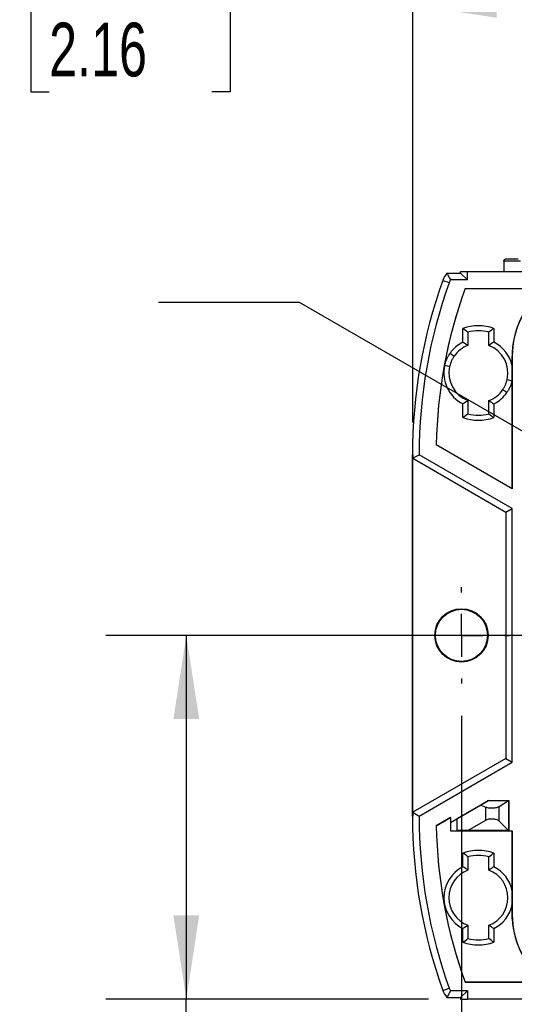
# Model space of a CAD drawing. Header units: millimetres. Extents: x 19 to 819, y 19 to 629.
# Tile 4 of 17: x 101 to 159, y 403 to 519. Entities that reach past the tile are written whole.
import ezdxf

# ---------------------------------------------------------------- set-up
doc = ezdxf.new("R2010")
doc.units = ezdxf.units.MM
doc.header["$LTSCALE"] = 3
doc.linetypes.add('SLD-Center', pattern=[19.05, 15.24, -1.27, 1.27, -1.27])
doc.linetypes.add('SLD-Solid', pattern=[0])
doc.layers.add('CENTER', color=40, linetype='SLD-Center')
doc.layers.add('DIMENSIONS', color=140, linetype='SLD-Solid', lineweight=25)
doc.styles.add('SLDTEXTSTYLE0', font='TXT', dxfattribs={"width": 0.7})
doc.dimstyles.new('SLDDIMSTYLE1', dxfattribs={"dimtxt": 6.474023, "dimasz": 9.906, "dimexe": 0, "dimexo": 0.0625, "dimgap": 1.618506, "dimtad": 0, "dimtih": 1, "dimtoh": 1, "dimdec": 1, "dimrnd": 1e-09, "dimzin": 12, "dimdsep": 46, "dimtxsty": 'SLDTEXTSTYLE0', "dimsah": 1, "dimcen": 0.09, "dimadec": 0, "dimazin": 3, "dimtfac": 1, "dimtdec": 1, "dimtofl": 0, "dimtmove": 0, "dimatfit": 3, "dimfxl": 0, "dimfrac": 2, "dimtolj": 1, "dimtzin": 12, "dimarcsym": 0})
doc.dimstyles.new('SLDDIMSTYLE2', dxfattribs={"dimtxt": 6.474023, "dimasz": 9.906, "dimexe": 0, "dimexo": 0.0625, "dimgap": 1.618506, "dimtad": 0, "dimtih": 1, "dimtoh": 1, "dimdec": 1, "dimrnd": 1e-09, "dimzin": 4, "dimdsep": 46, "dimtxsty": 'SLDTEXTSTYLE0', "dimsah": 1, "dimcen": 0.09, "dimadec": 0, "dimazin": 1, "dimtfac": 1, "dimtdec": 1, "dimtofl": 0, "dimtmove": 0, "dimatfit": 3, "dimfxl": 0, "dimfrac": 2, "dimtolj": 1, "dimtzin": 12, "dimarcsym": 0})
doc.dimstyles.new('SLDDIMSTYLE3', dxfattribs={"dimtxt": 6.474023, "dimasz": 9.906, "dimexe": 0, "dimexo": 0.0625, "dimgap": 1.618506, "dimtad": 0, "dimtih": 1, "dimtoh": 1, "dimdec": 1, "dimrnd": 1e-09, "dimzin": 12, "dimdsep": 46, "dimtxsty": 'SLDTEXTSTYLE0', "dimsah": 1, "dimcen": 0, "dimadec": 0, "dimazin": 3, "dimtfac": 1, "dimtdec": 1, "dimtofl": 0, "dimtmove": 0, "dimatfit": 3, "dimfxl": 0, "dimfrac": 2, "dimtolj": 1, "dimtzin": 12, "dimarcsym": 0})

# ---------------------------------------------------------------- blocks, each defined once
blk = doc.blocks.new('_D_1')
at = {"layer": 'DIMENSIONS'}
for p, q in [((147.44, 471.38), (147.44, 566.25)), ((209.19, 450.03), (209.19, 566.25)), ((104.44, 556.72), (102.26, 556.72)), ((102.26, 556.72), (102.26, 546.43)), ((123.68, 556.72), (125.85, 556.72)), ((125.85, 556.72), (125.85, 546.43)), ((147.44, 556.72), (132.45, 556.72)), ((209.19, 556.72), (147.44, 556.72)), ((102.26, 546.43), (104.44, 546.43)), ((125.85, 546.43), (123.68, 546.43))]:
    blk.add_line(p, q, dxfattribs=at)
for points in [[(147.44, 556.72), (157.35, 555.2), (157.35, 558.25)], [(209.19, 556.72), (199.28, 558.25), (199.28, 555.2)]]:
    blk.add_solid(points, dxfattribs=at)
at = {"layer": 'DIMENSIONS', "char_height": 6.35, "attachment_point": 1, "style": 'SLDTEXTSTYLE0'}
for s, insert in [('61.8', (104.44, 566.36)), ('2.43', (104.44, 554.62))]:
    blk.add_mtext(s, dxfattribs=dict(at, insert=insert))
blk = doc.blocks.new('_D_2')
at = {"layer": 'DIMENSIONS'}
for p, q in [((205.38, 446.22), (111.13, 446.22)), ((120.66, 446.22), (120.66, 403.22)), ((149.28, 403.22), (111.13, 403.22)), ((120.66, 384.67), (120.66, 403.22)), ((70.7, 384.67), (68.53, 384.67)), ((68.53, 384.67), (68.53, 374.38)), ((89.94, 384.67), (92.11, 384.67)), ((92.11, 384.67), (92.11, 374.38)), ((101.61, 384.67), (120.66, 384.67)), ((68.53, 374.38), (70.7, 374.38)), ((92.11, 374.38), (89.94, 374.38))]:
    blk.add_line(p, q, dxfattribs=at)
for points in [[(120.66, 446.22), (119.13, 436.32), (122.18, 436.32)], [(120.66, 403.22), (122.18, 413.13), (119.13, 413.13)]]:
    blk.add_solid(points, dxfattribs=at)
at = {"layer": 'DIMENSIONS', "char_height": 6.35, "attachment_point": 1, "style": 'SLDTEXTSTYLE0'}
for s, insert in [('43.0', (70.7, 394.31)), ('1.69', (70.7, 382.57))]:
    blk.add_mtext(s, dxfattribs=dict(at, insert=insert))
blk = doc.blocks.new('_D_3')
at = {"layer": 'DIMENSIONS'}
for p, q in [((134.04, 485.57), (117.37, 485.57)), ((194.4, 450.72), (134.04, 485.57))]:
    blk.add_line(p, q, dxfattribs=at)
blk.add_solid([(194.4, 450.72), (186.58, 457), (185.05, 454.36)], dxfattribs=at)
at = {"layer": 'DIMENSIONS', "char_height": 6.35, "attachment_point": 1, "style": 'SLDTEXTSTYLE0'}
for s, insert in [('M20', (79.28, 493.75)), ('KNOCKOUT', (63.87, 483.47))]:
    blk.add_mtext(s, dxfattribs=dict(at, insert=insert))
blk = doc.blocks.new('_D_4')
at = {"layer": 'DIMENSIONS'}
for p, q in [((153.19, 436.72), (153.19, 344.2)), ((251.19, 436.72), (251.19, 414.08)), ((251.19, 409.51), (251.19, 344.2)), ((153.19, 353.72), (184.91, 353.72)), ((193.68, 353.72), (191.51, 353.72)), ((191.51, 353.72), (191.51, 343.43)), ((212.92, 353.72), (215.1, 353.72)), ((215.1, 353.72), (215.1, 343.43)), ((251.19, 353.72), (221.69, 353.72)), ((191.51, 343.43), (193.68, 343.43)), ((215.1, 343.43), (212.92, 343.43))]:
    blk.add_line(p, q, dxfattribs=at)
for points in [[(153.19, 353.72), (163.1, 352.2), (163.1, 355.25)], [(251.19, 353.72), (241.28, 355.25), (241.28, 352.2)]]:
    blk.add_solid(points, dxfattribs=at)
at = {"layer": 'DIMENSIONS', "char_height": 6.35, "attachment_point": 1, "style": 'SLDTEXTSTYLE0'}
for s, insert in [('98.0', (193.68, 363.36)), ('3.86', (193.68, 351.62))]:
    blk.add_mtext(s, dxfattribs=dict(at, insert=insert))
blk = doc.blocks.new('_D_5')
at = {"layer": 'DIMENSIONS'}
for p, q in [((147.44, 471.38), (147.44, 530.25)), ((202.19, 450.03), (202.19, 530.25)), ((104.44, 520.72), (102.26, 520.72)), ((102.26, 520.72), (102.26, 510.43)), ((123.68, 520.72), (125.85, 520.72)), ((125.85, 520.72), (125.85, 510.43)), ((147.44, 520.72), (132.45, 520.72)), ((202.19, 520.72), (147.44, 520.72)), ((102.26, 510.43), (104.44, 510.43)), ((125.85, 510.43), (123.68, 510.43))]:
    blk.add_line(p, q, dxfattribs=at)
for points in [[(147.44, 520.72), (157.35, 519.2), (157.35, 522.25)], [(202.19, 520.72), (192.28, 522.25), (192.28, 519.2)]]:
    blk.add_solid(points, dxfattribs=at)
at = {"layer": 'DIMENSIONS', "char_height": 6.35, "attachment_point": 1, "style": 'SLDTEXTSTYLE0'}
for s, insert in [('54.8', (104.44, 530.36)), ('2.16', (104.44, 518.62))]:
    blk.add_mtext(s, dxfattribs=dict(at, insert=insert))
blk = doc.blocks.new('_D_7')
at = {"layer": 'DIMENSIONS'}
for p, q in [((191.51, 420.69), (191.51, 369.89)), ((226.87, 420.69), (226.87, 369.89)), ((158.53, 379.41), (156.35, 379.41)), ((156.35, 379.41), (156.35, 369.12)), ((177.77, 379.41), (179.94, 379.41)), ((179.94, 379.41), (179.94, 369.12)), ((191.51, 379.41), (186.54, 379.41)), ((226.87, 379.41), (191.51, 379.41)), ((156.35, 369.12), (158.53, 369.12)), ((179.94, 369.12), (177.77, 369.12))]:
    blk.add_line(p, q, dxfattribs=at)
for points in [[(191.51, 379.41), (201.42, 377.89), (201.42, 380.94)], [(226.87, 379.41), (216.96, 380.94), (216.96, 377.89)]]:
    blk.add_solid(points, dxfattribs=at)
at = {"layer": 'DIMENSIONS', "char_height": 6.35, "attachment_point": 1, "style": 'SLDTEXTSTYLE0'}
for s, insert in [('35.4', (158.53, 389.05)), ('1.39', (158.53, 377.31))]:
    blk.add_mtext(s, dxfattribs=dict(at, insert=insert))
blk = doc.blocks.new('SW_CENTERMARKSYMBOL_14')
at = {"layer": 'CENTER', "color": 0}
for p, q in [((0, 5.08), (0, 5.69)), ((0, 0), (0, 2.54)), ((-5.08, 0), (-5.69, 0)), ((0, 0), (-2.54, 0)), ((0, 0), (0, -2.54)), ((0, 0), (2.54, 0)), ((5.08, 0), (5.69, 0)), ((0, -5.08), (0, -5.69))]:
    blk.add_line(p, q, dxfattribs=at)

msp = doc.modelspace()

# ---------------------------------------------------------------- linework, layer by layer
for p, q in [((158.19, 490.42), (158.19, 489.22)), ((160.18, 490.42), (158.19, 490.42)), ((158.49, 490.72), (159.88, 490.72)), ((151.47, 489.03), (153.09, 489.03)), ((153.09, 489.03), (153.09, 489.22)), ((153.09, 489.22), (153.89, 489.22)), ((153.09, 489.03), (153.89, 488.22)), ((153.89, 488.22), (153.89, 489.22)), ((153.89, 489.22), (250.49, 489.22)), ((150.98, 488.17), (151.74, 487.9)), ((153.89, 488.22), (151.89, 488.22)), ((153.62, 487.22), (163.19, 487.22)), ((153.62, 487.21), (153.62, 487.22)), ((153.62, 487.21), (163.14, 487.21)), ((153.36, 480.87), (153.36, 482.5)), ((153.95, 482.05), (153.95, 480.48)), ((156.42, 480.48), (156.42, 482.05)), ((157.02, 482.5), (157.02, 480.87)), ((151.84, 479.55), (152.33, 479.21)), ((156.42, 480.48), (156.42, 480.48)), ((159.19, 479.73), (159.19, 478.05)), ((159.19, 463.53), (159.19, 479.22)), ((151.21, 478.13), (151.79, 478)), ((159.19, 476.4), (159.19, 476.31)), ((159.19, 476.31), (159.19, 463.54)), ((158.08, 475.27), (158.57, 474.94)), ((153.36, 471.95), (153.36, 473.57)), ((153.95, 473.96), (153.95, 473.96)), ((153.95, 473.96), (153.95, 472.39)), ((156.42, 472.39), (156.42, 473.96)), ((157.02, 473.58), (157.02, 471.95)), ((159.19, 463.53), (150.2, 468.72)), ((150.21, 468.72), (150.2, 468.72)), ((159.19, 463.54), (150.21, 468.72)), ((147.39, 467.57), (147.44, 467.57)), ((147.39, 424.87), (147.39, 467.57)), ((147.44, 424.87), (147.44, 467.57)), ((147.44, 467.14), (158.44, 460.79)), ((159.19, 461.22), (148.19, 467.57)), ((159.19, 463.53), (159.19, 463.54)), ((158.44, 460.79), (159.19, 461.22)), ((158.44, 460.79), (158.44, 431.66)), ((159.19, 431.22), (159.19, 461.22)), ((158.44, 431.66), (147.44, 425.31)), ((148.19, 424.87), (159.19, 431.22)), ((158.44, 431.66), (159.19, 431.22)), ((151.89, 424.12), (156.4, 426.72)), ((155.49, 426.14), (152.69, 424.55)), ((156.4, 426.69), (155.49, 426.14)), ((155.49, 426.14), (156.07, 425.93)), ((156.07, 424.38), (156.07, 425.93)), ((156.4, 426.69), (156.4, 426.72)), ((156.4, 426.72), (158.79, 426.72)), ((156.4, 426.69), (158.73, 426.69)), ((157.65, 426), (158.73, 426.69)), ((157.65, 424.26), (157.65, 426)), ((158.75, 426.69), (158.73, 426.69)), ((158.75, 426.69), (158.79, 426.72)), ((158.75, 426.69), (158.75, 423.16)), ((158.79, 426.72), (158.79, 423.12)), ((147.39, 424.87), (147.44, 424.87)), ((150.2, 423.72), (151.89, 424.7)), ((151.88, 424.69), (150.21, 423.72)), ((151.89, 424.7), (151.88, 424.69)), ((151.88, 424.69), (151.88, 423.11)), ((151.89, 424.7), (151.89, 424.12)), ((150.21, 423.72), (150.2, 423.72)), ((151.89, 424.12), (152.69, 424.55)), ((151.89, 424.12), (151.89, 423.12)), ((152.69, 423.15), (152.69, 424.55)), ((153.95, 423.16), (156.07, 424.38)), ((158.75, 423.16), (157.65, 424.26)), ((151.89, 423.12), (151.88, 423.11)), ((151.88, 423.11), (159.19, 423.11)), ((151.89, 423.12), (152.69, 423.15)), ((153.95, 423.16), (152.69, 423.15)), ((158.75, 423.16), (153.95, 423.16)), ((158.75, 423.16), (158.79, 423.12)), ((158.79, 423.12), (159.19, 423.12)), ((159.19, 423.12), (159.19, 423.11)), ((159.19, 413.22), (159.19, 423.12)), ((159.19, 423.11), (159.19, 416.06)), ((153.36, 418.87), (153.36, 420.5)), ((153.95, 420.05), (153.95, 418.48)), ((156.42, 418.48), (156.42, 420.05)), ((157.02, 420.5), (157.02, 418.87)), ((159.19, 414.38), (159.19, 412.71)), ((153.95, 411.96), (153.95, 410.39)), ((156.42, 410.39), (156.42, 411.96)), ((153.36, 409.95), (153.36, 411.57)), ((157.02, 411.57), (157.02, 409.95)), ((153.62, 405.24), (153.62, 405.22)), ((153.62, 405.24), (163.14, 405.24)), ((163.19, 405.22), (153.62, 405.22)), ((150.98, 404.27), (151.74, 404.54)), ((153.89, 404.22), (151.89, 404.22)), ((153.09, 403.42), (153.89, 404.22)), ((153.89, 404.22), (153.89, 403.22)), ((151.47, 403.42), (153.09, 403.42)), ((153.09, 403.42), (153.09, 403.22)), ((153.09, 403.22), (153.89, 403.22)), ((250.49, 403.22), (153.89, 403.22))]:
    msp.add_line(p, q)
at = {"flags": 128}
for points in [[(147.44, 467.14), (147.86, 467.38), (148.19, 467.57)], [(147.44, 425.31), (147.86, 425.06), (148.19, 424.87)]]:
    msp.add_lwpolyline(points, dxfattribs=at)
for radius in [3.15, 3.08]:
    msp.add_circle((153.19, 446.22), radius)
for centre, radius, start, end in [((153.62, 487.22), 2.8, 139.9668, 160.1975), ((208.19, 467.57), 60.8, 160.1975, 180), ((208.19, 467.57), 60, 160.1975, 180), ((153.62, 487.22), 2, 150, 160.1975), ((208.19, 467.57), 58, 160.1975, 178.8657), ((208.19, 467.57), 58, 160.2143, 178.8632), ((169.19, 479.22), 10, 126.8699, 180), ((169.19, 479.22), 10.02, 127.1684, 177.0704), ((155.19, 477.22), 5.58, 70.8366, 109.1634), ((155.19, 477.22), 4.99, 75.6546, 104.3454), ((155.19, 477.22), 4.08, 116.6714, 145.2335), ((155.19, 477.22), 4.08, 11.668, 63.3102), ((155.19, 477.22), 3.49, 110.7569, 145.2336), ((155.19, 477.22), 3.49, 347.1429, 69.2429), ((155.19, 477.22), 4.08, 167.1429, 243.3694), ((155.19, 477.22), 3.49, 167.1429, 249.1975), ((155.19, 477.22), 4.08, 347.1709, 348.332), ((155.19, 477.22), 3.49, 290.7571, 325.9218), ((155.19, 477.22), 4.08, 296.6489, 325.9216), ((155.19, 477.22), 4.99, 255.6545, 284.3455), ((155.19, 477.22), 5.58, 250.8556, 289.1444), ((208.19, 467.57), 60.75, 180, 180.4095), ((208.19, 424.87), 60.8, 180, 199.8025), ((208.19, 424.87), 60.75, 179.5905, 180), ((208.19, 424.87), 60, 180, 199.8025), ((208.19, 424.87), 58, 181.1343, 199.8025), ((208.19, 424.87), 58, 181.1368, 199.7857), ((155.19, 415.22), 5.58, 70.8366, 109.1634), ((155.19, 415.22), 4.99, 75.6546, 104.3454), ((155.19, 415.22), 4.08, 116.6714, 243.3286), ((155.19, 415.22), 4.08, 11.8435, 63.3286), ((155.19, 415.22), 3.49, 110.7569, 249.2431), ((155.19, 415.22), 3.49, 290.7569, 69.2431), ((155.19, 415.22), 4.08, 296.6714, 348.1565), ((169.19, 413.22), 10, 180, 233.1301), ((169.19, 413.22), 10.02, 182.9296, 232.8316), ((155.19, 415.22), 5.58, 250.8366, 289.1634), ((155.19, 415.22), 4.99, 255.6546, 284.3454), ((153.62, 405.22), 2.8, 199.8025, 220.0332), ((153.62, 405.22), 2, 199.8025, 210)]:
    msp.add_arc(centre, radius, start, end)
for points, knots in [([(158.19, 490.42), (158.19, 490.46), (158.2, 490.5), (158.23, 490.57), (158.25, 490.61), (158.34, 490.69), (158.42, 490.72), (158.49, 490.72)], [0, 0, 0, 0, 0.25, 0.25, 0.5, 0.5, 1, 1, 1, 1]), ([(151.47, 489.03), (151.54, 488.88), (151.67, 488.62), (151.82, 488.35), (151.89, 488.22)], [0, 0, 0, 0, 0.526691, 1, 1, 1, 1]), ([(151.21, 478.13), (151.22, 478.19), (151.26, 478.32), (151.31, 478.51), (151.38, 478.69), (151.45, 478.87), (151.54, 479.05), (151.63, 479.22), (151.73, 479.39), (151.8, 479.5), (151.84, 479.55)], [0, 0, 0, 0, 0.126158, 0.251419, 0.376064, 0.500376, 0.62464, 0.749143, 0.874169, 1, 1, 1, 1]), ([(159.19, 479.73), (159.19, 479.72), (159.19, 479.68), (159.19, 479.62), (159.19, 479.57), (159.19, 479.51), (159.19, 479.46), (159.19, 479.4), (159.19, 479.34), (159.19, 479.28), (159.19, 479.24), (159.19, 479.22)], [0, 0, 0, 0, 0.186344, 0.352355, 0.498268, 0.624431, 0.731389, 0.820036, 0.891957, 0.950116, 1, 1, 1, 1]), ([(152.33, 479.21), (152.32, 479.2), (152.31, 479.19), (152.27, 479.12), (152.24, 479.07), (152.14, 478.91), (152.08, 478.81), (151.93, 478.47), (151.85, 478.24), (151.79, 478)], [0, 0, 0, 0, 0.000040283, 0.000040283, 0.000224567, 0.000224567, 0.000593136, 0.000593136, 0.001330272, 0.001330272, 0.001330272, 0.001330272]), ([(159.19, 478.05), (159.19, 477.98), (159.19, 477.84), (159.18, 477.63), (159.18, 477.43), (159.18, 477.16), (159.18, 476.81), (159.19, 476.54), (159.19, 476.4)], [0, 0, 0, 0, 0.126731, 0.251883, 0.37577, 0.498712, 0.746644, 1, 1, 1, 1]), ([(158.08, 475.27), (158.08, 475.27), (158.08, 475.27), (158.11, 475.32), (158.14, 475.37), (158.24, 475.53), (158.3, 475.64), (158.45, 475.97), (158.53, 476.2), (158.59, 476.45)], [0, 0, 0, 0, 0.000000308, 0.000000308, 0.000184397, 0.000184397, 0.000552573, 0.000552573, 0.001288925, 0.001288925, 0.001288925, 0.001288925]), ([(159.18, 476.31), (159.16, 476.24), (159.12, 476.1), (159.05, 475.89), (158.97, 475.69), (158.89, 475.49), (158.79, 475.3), (158.69, 475.12), (158.61, 475), (158.57, 474.94)], [0, 0, 0, 0, 0.145815, 0.290053, 0.433061, 0.575195, 0.716819, 0.858298, 1, 1, 1, 1]), ([(156.07, 425.93), (156.17, 425.89), (156.29, 425.86), (156.58, 425.82), (156.75, 425.82), (157.08, 425.83), (157.23, 425.85), (157.48, 425.92), (157.58, 425.96), (157.65, 426)], [0, 0, 0, 0, 0.25, 0.25, 0.5, 0.5, 0.75, 0.75, 1, 1, 1, 1]), ([(156.07, 424.38), (156.17, 424.44), (156.29, 424.49), (156.58, 424.55), (156.75, 424.56), (157.08, 424.54), (157.23, 424.5), (157.48, 424.4), (157.58, 424.33), (157.65, 424.26)], [0, 0, 0, 0, 0.25, 0.25, 0.5, 0.5, 0.75, 0.75, 1, 1, 1, 1]), ([(159.19, 416.06), (159.19, 415.99), (159.19, 415.85), (159.18, 415.64), (159.18, 415.43), (159.18, 415.15), (159.18, 414.8), (159.19, 414.53), (159.19, 414.38)], [0, 0, 0, 0, 0.1267735, 0.2519369, 0.3758061, 0.4987066, 0.7465861, 1, 1, 1, 1]), ([(159.19, 412.71), (159.19, 412.73), (159.19, 412.76), (159.19, 412.82), (159.19, 412.88), (159.19, 412.93), (159.19, 412.99), (159.19, 413.05), (159.19, 413.1), (159.19, 413.16), (159.19, 413.2), (159.19, 413.22)], [0, 0, 0, 0, 0.186355, 0.352377, 0.498303, 0.624481, 0.73145, 0.820105, 0.892023, 0.950163, 1, 1, 1, 1]), ([(151.89, 404.22), (151.85, 404.16), (151.78, 404.03), (151.68, 403.84), (151.57, 403.63), (151.51, 403.49), (151.47, 403.42)], [0, 0, 0, 0, 0.229982, 0.473309, 0.729982, 1, 1, 1, 1])]:
    msp.add_open_spline(points, degree=3, knots=knots)
for points in [[(153.36, 482.5), (153.56, 482.35), (153.76, 482.21), (153.95, 482.05)], [(157.02, 482.5), (156.82, 482.35), (156.62, 482.21), (156.42, 482.05)], [(153.36, 480.87), (153.56, 480.75), (153.76, 480.62), (153.95, 480.48)], [(157.02, 480.87), (156.81, 480.74), (156.61, 480.61), (156.42, 480.48)], [(158.59, 476.45), (158.78, 476.4), (158.98, 476.36), (159.17, 476.32)], [(153.95, 473.96), (153.76, 473.83), (153.56, 473.7), (153.36, 473.57)], [(156.42, 473.96), (156.62, 473.83), (156.82, 473.7), (157.02, 473.58)], [(153.95, 472.39), (153.76, 472.24), (153.56, 472.09), (153.36, 471.95)], [(156.42, 472.39), (156.62, 472.24), (156.82, 472.09), (157.02, 471.95)], [(153.95, 420.05), (153.76, 420.21), (153.56, 420.35), (153.36, 420.5)], [(156.42, 420.05), (156.62, 420.21), (156.82, 420.35), (157.02, 420.5)], [(153.95, 418.48), (153.76, 418.62), (153.56, 418.75), (153.36, 418.87)], [(157.02, 418.87), (156.82, 418.75), (156.62, 418.62), (156.42, 418.48)], [(153.95, 411.96), (153.76, 411.83), (153.56, 411.7), (153.36, 411.57)], [(157.02, 411.57), (156.82, 411.7), (156.62, 411.83), (156.42, 411.96)], [(153.36, 409.95), (153.56, 410.09), (153.76, 410.24), (153.95, 410.39)], [(157.02, 409.95), (156.82, 410.09), (156.62, 410.24), (156.42, 410.39)]]:
    msp.add_open_spline(points, degree=3)

# ---------------------------------------------------------------- block references
at = {"layer": 'CENTER'}
msp.add_blockref('SW_CENTERMARKSYMBOL_14', (153.19, 446.22), dxfattribs=at)

# ---------------------------------------------------------------- dimensions: what is measured, and where the dimension line sits
at = {"layer": 'DIMENSIONS'}
for base, p1, p2, dimstyle, picture, middle in [((147.439, 556.7225), (209.1896, 446.2225), (147.439, 467.5733), 'SLDDIMSTYLE1', '_D_1', (114.0572, 556.7225)), ((202.1896, 520.7225), (147.439, 467.5733), (202.1896, 446.2225), 'SLDDIMSTYLE1', '_D_5', (114.0572, 520.7225)), ((251.19, 353.72), (153.19, 440.53), (251.19, 440.53), 'SLDDIMSTYLE2', '_D_4', (203.3, 353.72)), ((226.87, 379.41), (191.51, 424.5), (226.87, 424.5), 'SLDDIMSTYLE1', '_D_7', (168.15, 379.41))]:
    dim = msp.add_linear_dim(base=base, p1=p1, p2=p2, dimstyle=dimstyle, dxfattribs=at)
    dim.commit()
    dim.dimension.update_dxf_attribs({"geometry": picture, "text_midpoint": middle, "dimtype": 160})
dim = msp.add_diameter_dim_2p(p1=(209.98, 441.72), p2=(194.4, 450.72), text='M20\\PKNOCKOUT', dimstyle='SLDDIMSTYLE3', override={"dimpost": '<>'}, dxfattribs=at)
dim.commit()
dim.dimension.update_dxf_attribs({"geometry": '_D_3', "text_midpoint": (88.24, 485.57), "dimtype": 163})
dim = msp.add_linear_dim(base=(120.66, 403.22), p1=(209.19, 446.22), p2=(153.09, 403.22), angle=90, dimstyle='SLDDIMSTYLE2', dxfattribs=at)
dim.commit()
dim.dimension.update_dxf_attribs({"geometry": '_D_2', "text_midpoint": (120.66, 384.67), "dimtype": 160})

doc.saveas('drawing.dxf')
